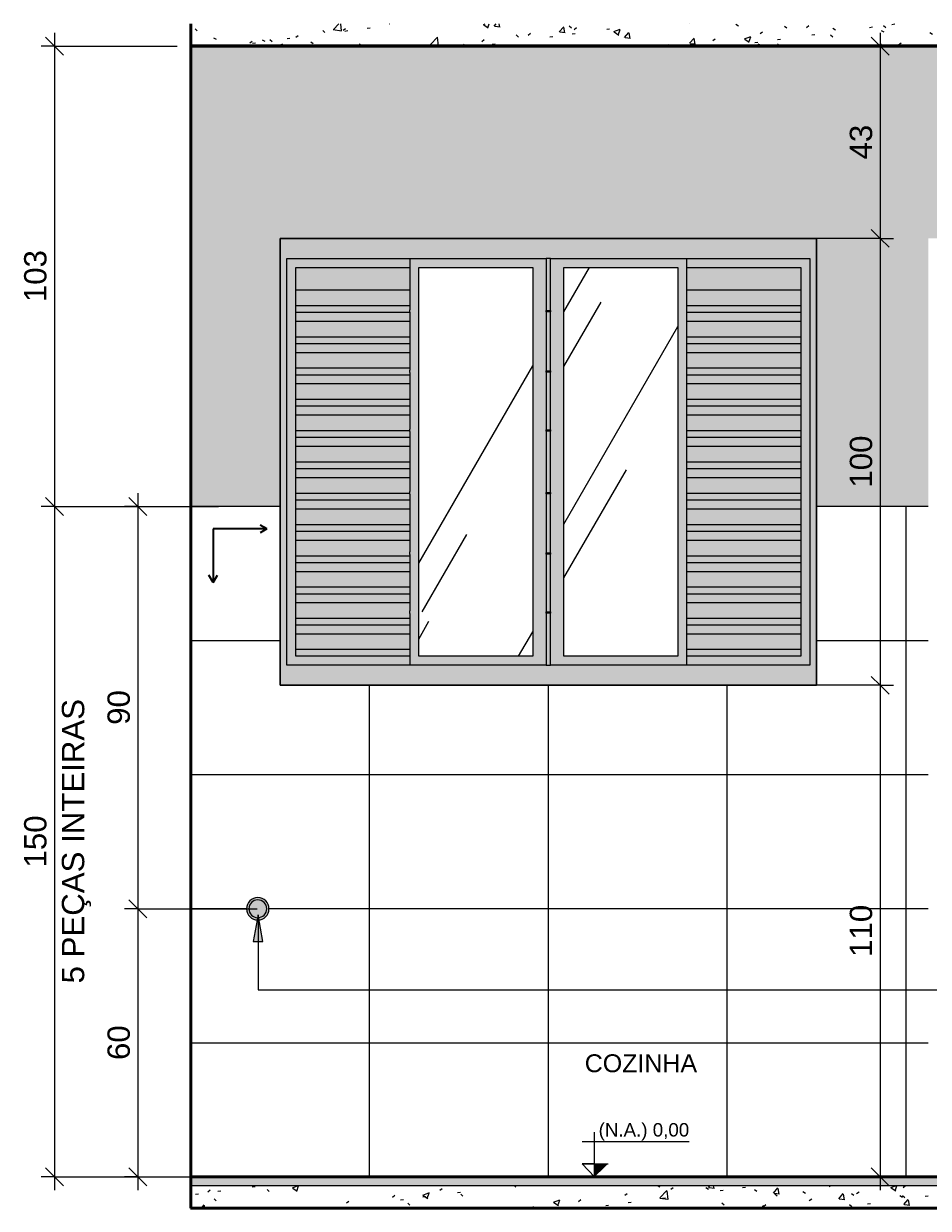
# Model space of a CAD drawing. Header units: metres. Extents: x -8.8 to 11.5, y -18.2 to 2.6.
# Tile 19 of 20: x 7.9 to 9.9, y -0.1 to 2.6. Entities that reach past the tile are written whole.
import ezdxf

# ---------------------------------------------------------------- set-up
doc = ezdxf.new("R2010")
doc.units = ezdxf.units.M
for name, color, linetype, lineweight in [('A-ANNO-DIMS', 7, 'Continuous', 9), ('A-ANNO-DIMS-20', 7, 'Continuous', 9), ('A-CLNG', 7, 'Continuous', 5), ('A-DETL-GENF', 7, 'Continuous', 5), ('A-FLOR', 7, 'Continuous', 5), ('A-FLOR-MCUT', 7, 'Continuous', 5), ('A-FLOR-PATT', 7, 'Continuous', 5), ('A-GLAZ', 7, 'Continuous', 5), ('A-WALL-PATT', 7, 'Continuous', 5), ('G-ANNO-DIMS', 7, 'Continuous', 9), ('G-ANNO-TEXT', 7, 'Continuous', 9), ('I-WALL', 7, 'Continuous', 5)]:
    doc.layers.add(name, color=color, linetype=linetype, lineweight=lineweight)
doc.layers.add('A-ANNO-NOTE', color=1, linetype='Continuous', lineweight=9, true_color=0xff0000)
doc.layers.add('A-DETL', color=7, linetype='Continuous', lineweight=5, true_color=0x00a600)
doc.styles.add('Arial_3', font='arial.ttf', dxfattribs={"height": 0.03})
doc.styles.add('Arial_4', font='arial.ttf', dxfattribs={"height": 0.05})
doc.styles.add('Arial_5', font='arial.ttf', dxfattribs={"height": 0.04})
doc.dimstyles.new('Com_linha__ref__contínua__-_Cor_Vermelha_Arial_2_5mm', dxfattribs={"dimscale": 0.3048, "dimtxt": 0.051013, "dimasz": 0.131234, "dimexe": 0.098425, "dimexo": 0.098425, "dimgap": 0.009843, "dimtad": 1, "dimdec": 1, "dimlfac": 100, "dimrnd": 0.1, "dimdsep": 46, "dimtxsty": 'Arial_4', "dimblk1": 'OBLIQUE', "dimblk2": 'OBLIQUE', "dimsah": 1, "dimcen": 0.09, "dimdle": 0.098425, "dimazin": 0, "dimtfac": 1, "dimtdec": 4, "dimtix": 1, "dimtmove": 0, "dimatfit": 3, "dimfxl": 1, "dimtvp": 1, "dimtolj": 1, "dimtzin": 0, "dimarcsym": 2})
pattern_1 = [(50, (26.3706, 0), (0.1457532, -0.01275165), [0.01524, -0.16764]), (355, (26.3706, 0), (-0.0281956, 0.152849), [0.01219, -0.13411]), (100.451, (26.38275, -0.00106), (0.1175571, 0.1400984), [0.01295, -0.14247]), (46.184, (26.3706, 0.04064), (0.2168615, -0.0336392), [0.02286, -0.25146]), (96.636, (26.38867, 0.03784), (0.1899178, 0.1979433), [0.01943, -0.21371]), (351.184, (26.3706, 0.04064), (0.1899206, 0.197941), [0.01829, -0.20117]), (21, (26.39092, 0.03048), (0.1212965, -0.0818154), [0.01524, -0.16764]), (326, (26.39092, 0.03048), (0.0494422, 0.1473543), [0.01219, -0.13411]), (71.451, (26.40103, 0.02366), (0.1707388, 0.06554), [0.01295, -0.14247]), (37.5, (26.370603, 0), (0.00247227, 0.06764328), [0.00671, -0.12578, 0.00671, -0.12944, -0.13462]), (37.5, (26.370603, 0), (0.00247227, 0.06764328), [-0.26863, 0.00671, -0.12791]), (7.5, (26.3706, 0), (0.05345655, 0.08014312), [0.00671, -0.07092, 0.00671, -0.12273, -0.05131]), (7.5, (26.3706, 0), (0.05345655, 0.08014312), [-0.20706, 0.00671, -0.0446]), (327.5, (26.325293, 0), (0.10847647, -0.00458194), [0.00671, -0.04409, 0.00671, -0.15179, -0.21031]), (327.5, (26.325293, 0), (0.10847647, -0.00458194), [-0.2093, 0.00671, -0.20361]), (317.5, (26.30497, 0), (0.11850734, 0.0203419), [0.00671, -0.05933, 0.00671, -0.09855, -0.14935]), (317.5, (26.30497, 0), (0.11850734, 0.0203419), [-0.1713, 0.00671, -0.14265])]
pattern_2 = [(60, (0, 0), (-0.316025, 1.45263), [0.2, -0.4]), (60, (0.4, 0.38), (-0.237654, 0.668372), [0.6, -1]), (60, (2, 3), (-0.447987, 1.344064), [1, -2.26]), (60, (-3.4, -4.66), (-1.50042, 2.3212), [2, -4]), (60, (-6, -10.92), (-0.6254, 4.9568), [2.2, -4.2]), (60, (24.76, 50.92), (-0.83813, 2.30832), [3, -6]), (60, (0.2, 4), (-0.69583, 1.39478), [1.4, -4]), (60, (-60.6, -131.2), (-0.024064, 1.83832), [1.2, -1.5]), (60, (0.3, 0.46), (-1.79827, 2.2853), [1.6, -2.4]), (60, (-24.68, 46.9), (0.074782, -1.590474), [1, -2.3]), (60, (2, 2.26), (-0.316025, 1.45263), [0.2, -0.4]), (60, (-0.4, 0.38), (-0.237654, 0.668372), [0.6, -1]), (60, (2, -3), (-0.447987, 1.344064), [1, -2.26]), (60, (3.4, -4.66), (-1.50042, 2.3212), [2, -4]), (60, (-6, 10.92), (-0.6254, 4.9568), [2.2, -4.2]), (60, (-24.76, -50.92), (-0.83813, 2.30832), [3, -6]), (60, (0.2, -4), (-0.69583, 1.39478), [1.4, -4]), (60, (-60.6, 131.2), (-0.024064, 1.83832), [1.2, -1.5]), (60, (-0.3, -0.46), (-1.79827, 2.2853), [1.6, -2.4]), (60, (-24.68, -46.9), (0.074782, -1.590474), [1, -2.3])]

# ---------------------------------------------------------------- blocks, each defined once
blk = doc.blocks.new('JANELA DE CORRE_2767306-2d0')
at = {"layer": 'A-GLAZ', "true_color": 0xfffffe}
h = blk.add_hatch(color=7, dxfattribs=at)
h.paths.add_polyline_path([(-16.985, 1.1), (-16.675, 1.1), (-16.675, 2.1), (-17.875, 2.1), (-17.875, 1.1), (-17.1002, 1.1)])
h.paths.add_polyline_path([(-16.69, 1.145), (-17.86, 1.145), (-17.86, 2.055), (-16.69, 2.055), (-16.69, 1.1702)])
for points in [[(-17.7504, 1.145), (-17.585, 1.145), (-17.585, 1.165), (-17.84, 1.165), (-17.84, 2.035), (-17.585, 2.035), (-17.585, 2.055), (-17.86, 2.055), (-17.86, 1.145), (-17.815, 1.145)], [(-16.965, 1.145), (-16.69, 1.145), (-16.69, 2.055), (-16.965, 2.055), (-16.965, 2.035), (-16.71, 2.035), (-16.71, 1.165), (-16.965, 1.165)], [(-17.84, 1.985), (-17.585, 1.985), (-17.585, 2.035), (-17.84, 2.035), (-17.84, 2.0247)], [(-16.7134, 1.985), (-16.71, 1.985), (-16.71, 2.035), (-16.965, 2.035), (-16.965, 1.985), (-16.76, 1.985)], [(-17.585, 1.95), (-17.585, 1.985), (-17.84, 1.985), (-17.84, 1.95), (-17.67, 1.95)], [(-16.965, 1.95), (-16.71, 1.95), (-16.71, 1.985), (-16.965, 1.985)], [(-17.84, 1.935), (-17.718, 1.935), (-17.718, 1.9404), (-17.585, 1.9404), (-17.585, 1.95), (-17.84, 1.95)], [(-17.789, 1.915), (-17.585, 1.915), (-17.585, 1.935), (-17.84, 1.935), (-17.84, 1.915)], [(-17.27, 1.9355), (-17.27, 1.9385), (-17.28, 1.9385), (-17.28, 1.9355)], [(-16.71, 1.935), (-16.71, 1.95), (-16.965, 1.95), (-16.965, 1.935), (-16.73, 1.935)], [(-16.71, 1.915), (-16.71, 1.935), (-16.965, 1.935), (-16.965, 1.915), (-16.7367, 1.915)], [(-17.7504, 1.88), (-17.585, 1.88), (-17.585, 1.915), (-17.84, 1.915), (-17.84, 1.88), (-17.7727, 1.88)], [(-16.7751, 1.88), (-16.71, 1.88), (-16.71, 1.915), (-16.965, 1.915), (-16.965, 1.88)], [(-17.585, 1.865), (-17.585, 1.88), (-17.84, 1.88), (-17.84, 1.865), (-17.7504, 1.865)], [(-17.585, 1.845), (-17.585, 1.865), (-17.84, 1.865), (-17.84, 1.845), (-17.7504, 1.845)], [(-16.71, 1.865), (-16.71, 1.88), (-16.965, 1.88), (-16.965, 1.865), (-16.7534, 1.865)], [(-16.71, 1.845), (-16.71, 1.865), (-16.965, 1.865), (-16.965, 1.845), (-16.76, 1.845)], [(-17.585, 1.81), (-17.585, 1.845), (-17.84, 1.845), (-17.84, 1.81), (-17.7504, 1.81)], [(-16.7751, 1.81), (-16.71, 1.81), (-16.71, 1.845), (-16.965, 1.845), (-16.965, 1.81)], [(-17.84, 1.795), (-17.585, 1.795), (-17.585, 1.8), (-17.718, 1.8), (-17.718, 1.8054), (-17.585, 1.8054), (-17.585, 1.81), (-17.84, 1.81)], [(-17.27, 1.8005), (-17.27, 1.8035), (-17.28, 1.8035), (-17.28, 1.8005)], [(-16.7751, 1.795), (-16.71, 1.795), (-16.71, 1.81), (-16.965, 1.81), (-16.965, 1.795)], [(-17.585, 1.775), (-17.585, 1.795), (-17.84, 1.795), (-17.84, 1.775), (-17.7504, 1.775)], [(-16.71, 1.775), (-16.71, 1.795), (-16.965, 1.795), (-16.965, 1.775), (-16.7751, 1.775)], [(-17.7504, 1.74), (-17.585, 1.74), (-17.585, 1.775), (-17.84, 1.775), (-17.84, 1.74)], [(-16.7751, 1.74), (-16.71, 1.74), (-16.71, 1.775), (-16.965, 1.775), (-16.965, 1.74)], [(-17.585, 1.725), (-17.585, 1.74), (-17.84, 1.74), (-17.84, 1.725), (-17.7504, 1.725)], [(-17.585, 1.705), (-17.585, 1.725), (-17.84, 1.725), (-17.84, 1.705), (-17.7504, 1.705)], [(-16.965, 1.725), (-16.71, 1.725), (-16.71, 1.74), (-16.965, 1.74)], [(-16.7751, 1.705), (-16.71, 1.705), (-16.71, 1.725), (-16.965, 1.725), (-16.965, 1.705)], [(-17.7504, 1.67), (-17.718, 1.67), (-17.718, 1.6734), (-17.585, 1.6734), (-17.585, 1.705), (-17.84, 1.705), (-17.84, 1.67)], [(-16.7751, 1.67), (-16.71, 1.67), (-16.71, 1.705), (-16.965, 1.705), (-16.965, 1.67)], [(-17.585, 1.655), (-17.585, 1.668), (-17.718, 1.668), (-17.718, 1.67), (-17.84, 1.67), (-17.84, 1.655), (-17.715, 1.655)], [(-17.27, 1.6685), (-17.27, 1.6715), (-17.28, 1.6715), (-17.28, 1.6685)], [(-16.71, 1.655), (-16.71, 1.67), (-16.965, 1.67), (-16.965, 1.655), (-16.7751, 1.655)], [(-17.7504, 1.635), (-17.585, 1.635), (-17.585, 1.655), (-17.84, 1.655), (-17.84, 1.635)], [(-16.71, 1.635), (-16.71, 1.655), (-16.965, 1.655), (-16.965, 1.635), (-16.7751, 1.635)], [(-17.7504, 1.6), (-17.585, 1.6), (-17.585, 1.635), (-17.84, 1.635), (-17.84, 1.6)], [(-16.7751, 1.6), (-16.71, 1.6), (-16.71, 1.635), (-16.965, 1.635), (-16.965, 1.6)], [(-17.585, 1.585), (-17.585, 1.6), (-17.84, 1.6), (-17.84, 1.585), (-17.7504, 1.585)], [(-16.71, 1.585), (-16.71, 1.6), (-16.965, 1.6), (-16.965, 1.585), (-16.7751, 1.585)], [(-17.7504, 1.565), (-17.585, 1.565), (-17.585, 1.585), (-17.84, 1.585), (-17.84, 1.565)], [(-17.7504, 1.53), (-17.718, 1.53), (-17.718, 1.5334), (-17.585, 1.5334), (-17.585, 1.565), (-17.84, 1.565), (-17.84, 1.53)], [(-16.7751, 1.565), (-16.71, 1.565), (-16.71, 1.585), (-16.965, 1.585), (-16.965, 1.565)], [(-16.965, 1.53), (-16.71, 1.53), (-16.71, 1.565), (-16.965, 1.565)], [(-17.7504, 1.515), (-17.585, 1.515), (-17.585, 1.528), (-17.718, 1.528), (-17.718, 1.53), (-17.84, 1.53), (-17.84, 1.515)], [(-17.585, 1.495), (-17.585, 1.515), (-17.84, 1.515), (-17.84, 1.495), (-17.7504, 1.495)], [(-17.27, 1.5285), (-17.27, 1.5315), (-17.28, 1.5315), (-17.28, 1.5285)], [(-16.7751, 1.515), (-16.71, 1.515), (-16.71, 1.53), (-16.965, 1.53), (-16.965, 1.515)], [(-16.7751, 1.495), (-16.71, 1.495), (-16.71, 1.515), (-16.965, 1.515), (-16.965, 1.495)], [(-17.84, 1.46), (-17.585, 1.46), (-17.585, 1.495), (-17.84, 1.495), (-17.84, 1.48)], [(-16.7751, 1.46), (-16.71, 1.46), (-16.71, 1.495), (-16.965, 1.495), (-16.965, 1.46)], [(-17.585, 1.445), (-17.585, 1.46), (-17.84, 1.46), (-17.84, 1.445), (-17.7504, 1.445)], [(-16.71, 1.445), (-16.71, 1.46), (-16.965, 1.46), (-16.965, 1.445), (-16.7751, 1.445)], [(-17.585, 1.425), (-17.585, 1.445), (-17.84, 1.445), (-17.84, 1.425), (-17.7504, 1.425)], [(-16.71, 1.425), (-16.71, 1.445), (-16.965, 1.445), (-16.965, 1.425), (-16.7751, 1.425)], [(-17.84, 1.39), (-17.585, 1.39), (-17.585, 1.393), (-17.718, 1.393), (-17.718, 1.3984), (-17.585, 1.3984), (-17.585, 1.425), (-17.84, 1.425)], [(-16.7751, 1.39), (-16.71, 1.39), (-16.71, 1.425), (-16.965, 1.425), (-16.965, 1.39)], [(-17.585, 1.375), (-17.585, 1.39), (-17.84, 1.39), (-17.84, 1.375), (-17.7504, 1.375)], [(-17.27, 1.3935), (-17.27, 1.3964), (-17.28, 1.3964), (-17.28, 1.3935)], [(-16.71, 1.375), (-16.71, 1.39), (-16.965, 1.39), (-16.965, 1.375), (-16.7751, 1.375)], [(-17.585, 1.355), (-17.585, 1.375), (-17.84, 1.375), (-17.84, 1.355), (-17.7504, 1.355)], [(-17.7504, 1.32), (-17.585, 1.32), (-17.585, 1.355), (-17.84, 1.355), (-17.84, 1.32)], [(-16.71, 1.355), (-16.71, 1.375), (-16.965, 1.375), (-16.965, 1.355), (-16.7751, 1.355)], [(-16.81, 1.32), (-16.71, 1.32), (-16.71, 1.355), (-16.965, 1.355), (-16.965, 1.32)], [(-17.585, 1.305), (-17.585, 1.32), (-17.84, 1.32), (-17.84, 1.305), (-17.7504, 1.305)], [(-17.585, 1.285), (-17.585, 1.305), (-17.84, 1.305), (-17.84, 1.285), (-17.7504, 1.285)], [(-16.965, 1.305), (-16.71, 1.305), (-16.71, 1.32), (-16.965, 1.32)], [(-16.845, 1.285), (-16.71, 1.285), (-16.71, 1.305), (-16.965, 1.305), (-16.965, 1.285)], [(-17.825, 1.25), (-17.585, 1.25), (-17.585, 1.261), (-17.718, 1.261), (-17.718, 1.2664), (-17.585, 1.2664), (-17.585, 1.285), (-17.84, 1.285), (-17.84, 1.25)], [(-16.88, 1.25), (-16.71, 1.25), (-16.71, 1.285), (-16.965, 1.285), (-16.965, 1.25)], [(-17.585, 1.235), (-17.585, 1.25), (-17.84, 1.25), (-17.84, 1.235), (-17.7504, 1.235)], [(-17.27, 1.2615), (-17.27, 1.2645), (-17.28, 1.2645), (-17.28, 1.2615)], [(-16.71, 1.235), (-16.71, 1.25), (-16.965, 1.25), (-16.965, 1.235), (-16.72, 1.235)], [(-17.585, 1.215), (-17.585, 1.235), (-17.84, 1.235), (-17.84, 1.215), (-17.7504, 1.215)], [(-16.71, 1.215), (-16.71, 1.235), (-16.965, 1.235), (-16.965, 1.215), (-16.7134, 1.215)], [(-17.7504, 1.18), (-17.585, 1.18), (-17.585, 1.215), (-17.84, 1.215), (-17.84, 1.18), (-17.7684, 1.18)], [(-16.965, 1.18), (-16.71, 1.18), (-16.71, 1.215), (-16.965, 1.215)], [(-17.585, 1.165), (-17.585, 1.18), (-17.84, 1.18), (-17.84, 1.165), (-17.7504, 1.165)], [(-16.7751, 1.165), (-16.71, 1.165), (-16.71, 1.18), (-16.965, 1.18), (-16.965, 1.165)]]:
    blk.add_hatch(color=7, dxfattribs=at).paths.add_polyline_path(points)
h = blk.add_hatch(color=7, dxfattribs=at)
h.paths.add_polyline_path([(-17.4253, 1.145), (-17.28, 1.145), (-17.28, 2.055), (-17.585, 2.055), (-17.585, 1.145), (-17.565, 1.145)])
h.paths.add_polyline_path([(-17.31, 1.165), (-17.565, 1.165), (-17.565, 2.035), (-17.31, 2.035), (-17.31, 1.2551)])
h = blk.add_hatch(color=7, dxfattribs=at)
h.paths.add_polyline_path([(-17.27, 1.145), (-16.965, 1.145), (-16.965, 2.055), (-17.27, 2.055), (-17.27, 1.2551)])
h.paths.add_polyline_path([(-17.24, 1.165), (-17.24, 2.035), (-16.985, 2.035), (-16.985, 1.165), (-17.1002, 1.165)])
at = {"layer": 'A-GLAZ', "true_color": 0xbee8fe}
h = blk.add_hatch(dxfattribs=at)
h.set_pattern_fill('FP_13', color=254, style=0, pattern_type=2)
h.set_pattern_definition(pattern_2)
h.paths.add_polyline_path([(-17.31, 1.165), (-17.31, 2.035), (-17.565, 2.035), (-17.565, 1.165), (-17.4253, 1.165)])
h = blk.add_hatch(dxfattribs=at)
h.set_pattern_fill('FP_12', color=254, style=0, pattern_type=2)
h.set_pattern_definition(pattern_2)
h.paths.add_polyline_path([(-16.985, 1.165), (-16.985, 2.035), (-17.24, 2.035), (-17.24, 1.165), (-17.1002, 1.165)])
at = {"layer": 'A-GLAZ'}
for p, q in [((-16.675, 2.1), (-17.875, 2.1)), ((-17.875, 2.1), (-17.875, 1.1)), ((-16.675, 1.1), (-16.675, 2.1)), ((-17.86, 1.145), (-17.86, 2.055)), ((-17.86, 2.055), (-17.28, 2.055)), ((-17.585, 2.055), (-17.585, 1.9404)), ((-17.27, 2.055), (-16.69, 2.055)), ((-16.965, 1.145), (-16.965, 2.055)), ((-16.69, 2.055), (-16.69, 1.145)), ((-17.84, 2.035), (-17.585, 2.035)), ((-17.84, 1.165), (-17.84, 2.035)), ((-17.565, 1.165), (-17.565, 2.035)), ((-17.565, 2.035), (-17.31, 2.035)), ((-17.31, 2.035), (-17.31, 1.165)), ((-17.24, 2.035), (-16.985, 2.035)), ((-17.24, 1.165), (-17.24, 2.035)), ((-16.985, 2.035), (-16.985, 1.165)), ((-16.965, 2.035), (-16.71, 2.035)), ((-16.71, 2.035), (-16.71, 1.165)), ((-17.84, 1.985), (-17.585, 1.985)), ((-16.965, 1.985), (-16.71, 1.985)), ((-17.84, 1.95), (-17.585, 1.95)), ((-17.84, 1.935), (-17.718, 1.935)), ((-17.585, 1.935), (-17.585, 1.8054)), ((-17.28, 1.9355), (-17.28, 1.9385)), ((-17.27, 1.9385), (-17.27, 1.9355)), ((-16.965, 1.95), (-16.71, 1.95)), ((-16.965, 1.935), (-16.71, 1.935)), ((-17.84, 1.915), (-17.585, 1.915)), ((-16.965, 1.915), (-16.71, 1.915)), ((-17.84, 1.88), (-17.585, 1.88)), ((-17.84, 1.865), (-17.585, 1.865)), ((-16.965, 1.88), (-16.71, 1.88)), ((-16.965, 1.865), (-16.71, 1.865)), ((-17.84, 1.845), (-17.585, 1.845)), ((-16.965, 1.845), (-16.71, 1.845)), ((-17.84, 1.81), (-17.585, 1.81)), ((-17.28, 1.8005), (-17.28, 1.8035)), ((-17.27, 1.8035), (-17.27, 1.8005)), ((-16.965, 1.81), (-16.71, 1.81)), ((-17.84, 1.795), (-17.585, 1.795)), ((-17.585, 1.8), (-17.585, 1.6734)), ((-16.965, 1.795), (-16.71, 1.795)), ((-17.84, 1.775), (-17.585, 1.775)), ((-16.965, 1.775), (-16.71, 1.775)), ((-17.84, 1.74), (-17.585, 1.74)), ((-17.84, 1.725), (-17.585, 1.725)), ((-16.965, 1.74), (-16.71, 1.74)), ((-16.965, 1.725), (-16.71, 1.725)), ((-17.84, 1.705), (-17.585, 1.705)), ((-16.965, 1.705), (-16.71, 1.705)), ((-17.84, 1.67), (-17.718, 1.67)), ((-17.28, 1.6685), (-17.28, 1.6715)), ((-17.27, 1.6715), (-17.27, 1.6685)), ((-16.965, 1.67), (-16.71, 1.67)), ((-17.84, 1.655), (-17.585, 1.655)), ((-17.585, 1.668), (-17.585, 1.5334)), ((-16.965, 1.655), (-16.71, 1.655)), ((-17.84, 1.635), (-17.585, 1.635)), ((-16.965, 1.635), (-16.71, 1.635)), ((-17.84, 1.6), (-17.585, 1.6)), ((-16.965, 1.6), (-16.71, 1.6)), ((-17.84, 1.585), (-17.585, 1.585)), ((-17.84, 1.565), (-17.585, 1.565)), ((-16.965, 1.585), (-16.71, 1.585)), ((-16.965, 1.565), (-16.71, 1.565)), ((-17.84, 1.53), (-17.718, 1.53)), ((-17.84, 1.515), (-17.585, 1.515)), ((-17.585, 1.528), (-17.585, 1.3984)), ((-17.28, 1.5285), (-17.28, 1.5315)), ((-17.27, 1.5315), (-17.27, 1.5285)), ((-16.965, 1.53), (-16.71, 1.53)), ((-16.965, 1.515), (-16.71, 1.515)), ((-17.84, 1.495), (-17.585, 1.495)), ((-16.965, 1.495), (-16.71, 1.495)), ((-17.84, 1.46), (-17.585, 1.46)), ((-16.965, 1.46), (-16.71, 1.46)), ((-17.84, 1.445), (-17.585, 1.445)), ((-16.965, 1.445), (-16.71, 1.445)), ((-17.84, 1.425), (-17.585, 1.425)), ((-16.965, 1.425), (-16.71, 1.425)), ((-17.84, 1.39), (-17.585, 1.39)), ((-17.585, 1.393), (-17.585, 1.2664)), ((-17.28, 1.3935), (-17.28, 1.3964)), ((-17.27, 1.3964), (-17.27, 1.3935)), ((-16.965, 1.39), (-16.71, 1.39)), ((-17.84, 1.375), (-17.585, 1.375)), ((-17.84, 1.355), (-17.585, 1.355)), ((-16.965, 1.375), (-16.71, 1.375)), ((-16.965, 1.355), (-16.71, 1.355)), ((-17.84, 1.32), (-17.585, 1.32)), ((-17.84, 1.305), (-17.585, 1.305)), ((-16.965, 1.32), (-16.71, 1.32)), ((-16.965, 1.305), (-16.71, 1.305)), ((-17.84, 1.285), (-17.585, 1.285)), ((-16.965, 1.285), (-16.71, 1.285)), ((-17.84, 1.25), (-17.585, 1.25)), ((-17.585, 1.261), (-17.585, 1.145)), ((-17.28, 1.2615), (-17.28, 1.2645)), ((-17.27, 1.2645), (-17.27, 1.2615)), ((-16.965, 1.25), (-16.71, 1.25)), ((-17.84, 1.235), (-17.585, 1.235)), ((-16.965, 1.235), (-16.71, 1.235)), ((-17.84, 1.215), (-17.585, 1.215)), ((-16.965, 1.215), (-16.71, 1.215)), ((-17.585, 1.18), (-17.84, 1.18)), ((-16.71, 1.18), (-16.965, 1.18)), ((-17.28, 1.145), (-17.86, 1.145)), ((-17.585, 1.165), (-17.84, 1.165)), ((-17.31, 1.165), (-17.565, 1.165)), ((-16.69, 1.145), (-17.27, 1.145)), ((-16.985, 1.165), (-17.24, 1.165)), ((-16.71, 1.165), (-16.965, 1.165)), ((-17.875, 1.1), (-16.675, 1.1))]:
    blk.add_line(p, q, dxfattribs=at)
blk = doc.blocks.new('DIMBLOCK4-2d')
at = {"layer": 'A-ANNO-DIMS-20', "color": 242, "true_color": 0xbd2b2e}
for p, q in [((8.1773, 1.5), (8.1573, 1.52)), ((8.1773, 1.53), (8.1773, 0.6)), ((8.1773, 1.5), (8.1473, 1.5)), ((8.1773, 1.5), (8.1973, 1.48)), ((8.1773, 1.5), (8.2656, 1.5)), ((8.1773, 0.6), (8.1573, 0.62)), ((8.1773, 0.6), (8.1473, 0.6)), ((8.1773, 0.6), (8.1973, 0.58)), ((8.1773, 0.6), (8.4443, 0.6))]:
    blk.add_line(p, q, dxfattribs=at)
at = {"layer": 'A-ANNO-DIMS-20', "color": 0, "insert": (8.1094, 1.0115), "char_height": 0.05, "width": 0.092294, "attachment_point": 1, "rotation": 90, "line_spacing_factor": 0.941778, "style": 'Arial_4'}
blk.add_mtext('90', dxfattribs=at)
blk = doc.blocks.new('_Oblique')
at = {"color": 0, "linetype": 'ByBlock', "lineweight": -2}
blk.add_line((-0.5, -0.5), (0.5, 0.5), dxfattribs=at)
blk = doc.blocks.new('DIMBLOCK5-2d')
at = {"layer": 'A-ANNO-DIMS-20', "color": 242, "true_color": 0xbd2b2e}
for p, q in [((8.1773, 0.6), (8.1573, 0.62)), ((8.1773, 0.6), (8.1473, 0.6)), ((8.1773, 0.6), (8.1773, -0.03)), ((8.1773, 0.6), (8.1973, 0.58)), ((8.1773, 0.6), (8.4443, 0.6)), ((8.1773, 0), (8.1473, 0)), ((8.1773, 0), (8.1573, 0.02)), ((8.1773, 0), (8.1973, -0.02)), ((8.1773, 0), (8.2656, 0))]:
    blk.add_line(p, q, dxfattribs=at)
at = {"layer": 'A-ANNO-DIMS-20', "color": 0, "insert": (8.1094, 0.2615), "char_height": 0.05, "width": 0.092294, "attachment_point": 1, "rotation": 90, "line_spacing_factor": 0.941778, "style": 'Arial_4'}
blk.add_mtext('60', dxfattribs=at)
blk = doc.blocks.new('DIMBLOCK6-2d')
at = {"layer": 'A-ANNO-DIMS-20', "color": 242, "true_color": 0xbd2b2e}
for p, q in [((7.9908, 1.5), (7.9708, 1.52)), ((7.9908, 1.53), (7.9908, -0.03)), ((7.9908, 1.5), (7.9608, 1.5)), ((7.9908, 1.5), (8.0108, 1.48)), ((7.9908, 1.5), (8.2656, 1.5)), ((7.9908, 0), (7.9608, 0)), ((7.9908, 0), (7.9708, 0.02)), ((7.9908, 0), (8.0108, -0.02)), ((7.9908, 0), (8.3193, 0))]:
    blk.add_line(p, q, dxfattribs=at)
at = {"layer": 'A-ANNO-DIMS-20', "color": 0, "char_height": 0.05, "attachment_point": 1, "rotation": 90, "line_spacing_factor": 0.941778, "style": 'Arial_4'}
for s, insert, width in [('5 PEÇAS INTEIRAS', (8.0074, 0.4329), 0.760957), ('150', (7.9229, 0.6923), 0.138441)]:
    blk.add_mtext(s, dxfattribs=dict(at, insert=insert, width=width))
blk = doc.blocks.new('DIMBLOCK7-2d')
at = {"layer": 'A-ANNO-DIMS-20', "color": 242, "true_color": 0xbd2b2e}
for p, q in [((7.9908, 2.53), (7.9708, 2.55)), ((7.9908, 2.56), (7.9908, 1.47)), ((7.9908, 2.53), (7.9608, 2.53)), ((7.9908, 2.53), (8.0108, 2.51)), ((7.9908, 2.53), (8.2656, 2.53)), ((7.9908, 1.5), (7.9708, 1.52)), ((7.9908, 1.5), (7.9608, 1.5)), ((7.9908, 1.5), (8.0108, 1.48)), ((7.9908, 1.5), (8.3576, 1.5))]:
    blk.add_line(p, q, dxfattribs=at)
at = {"layer": 'A-ANNO-DIMS-20', "color": 0, "insert": (7.9229, 1.9573), "char_height": 0.05, "width": 0.138441, "attachment_point": 1, "rotation": 90, "line_spacing_factor": 0.941778, "style": 'Arial_4'}
blk.add_mtext('103', dxfattribs=at)
blk = doc.blocks.new('DIMBLOCK8-2d')
at = {"layer": 'A-ANNO-DIMS-20', "color": 242, "true_color": 0xbd2b2e}
for p, q in [((9.8378, 2.53), (9.8178, 2.55)), ((9.8378, 2.56), (9.8378, 2.1)), ((9.8378, 2.53), (9.8361, 2.53)), ((9.8378, 2.53), (9.8578, 2.51)), ((9.8378, 2.53), (9.8678, 2.53)), ((9.8378, 2.1), (9.57, 2.1)), ((9.8378, 2.1), (9.8178, 2.12)), ((9.8378, 2.1), (9.8578, 2.08)), ((9.8378, 2.1), (9.8678, 2.1))]:
    blk.add_line(p, q, dxfattribs=at)
at = {"layer": 'A-ANNO-DIMS-20', "color": 0, "insert": (9.7699, 2.2765), "char_height": 0.05, "width": 0.092294, "attachment_point": 1, "rotation": 90, "line_spacing_factor": 0.941778, "style": 'Arial_4'}
blk.add_mtext('43', dxfattribs=at)
blk = doc.blocks.new('DIMBLOCK9-2d')
at = {"layer": 'A-ANNO-DIMS-20', "color": 242, "true_color": 0xbd2b2e}
for p, q in [((9.8378, 2.1), (9.57, 2.1)), ((9.8378, 2.1), (9.8178, 2.12)), ((9.8378, 2.1), (9.8378, 1.1)), ((9.8378, 2.1), (9.8578, 2.08)), ((9.8378, 2.1), (9.8678, 2.1)), ((9.8378, 1.1), (9.8178, 1.12)), ((9.8378, 1.1), (9.5426, 1.1)), ((9.8378, 1.1), (9.8578, 1.08)), ((9.8378, 1.1), (9.8678, 1.1))]:
    blk.add_line(p, q, dxfattribs=at)
at = {"layer": 'A-ANNO-DIMS-20', "color": 0, "insert": (9.7699, 1.5423), "char_height": 0.05, "width": 0.138441, "attachment_point": 1, "rotation": 90, "line_spacing_factor": 0.941778, "style": 'Arial_4'}
blk.add_mtext('100', dxfattribs=at)
blk = doc.blocks.new('DIMBLOCK10-2d')
at = {"layer": 'A-ANNO-DIMS-20', "color": 242, "true_color": 0xbd2b2e}
for p, q in [((9.8378, 1.1), (9.8178, 1.12)), ((9.8378, 1.1), (9.5426, 1.1)), ((9.8378, 1.1), (9.8378, -0.03)), ((9.8378, 1.1), (9.8578, 1.08)), ((9.8378, 1.1), (9.8678, 1.1)), ((9.8378, 0), (9.8178, 0.02)), ((9.8378, 0), (9.8361, 0)), ((9.8378, 0), (9.8578, -0.02)), ((9.8378, 0), (9.8678, 0))]:
    blk.add_line(p, q, dxfattribs=at)
at = {"layer": 'A-ANNO-DIMS-20', "color": 0, "insert": (9.7699, 0.4923), "char_height": 0.05, "width": 0.138441, "attachment_point": 1, "rotation": 90, "line_spacing_factor": 0.941778, "style": 'Arial_4'}
blk.add_mtext('110', dxfattribs=at)
blk = doc.blocks.new('Símbolo - Início Piso - Iniciar Piso-2718083-2d')
at = {"layer": 'A-ANNO-NOTE', "lineweight": 35}
for p, q in [((-17.905, 1.45), (-17.9198, 1.4585)), ((-18.025, 1.45), (-18.025, 1.33)), ((-17.905, 1.45), (-18.025, 1.45)), ((-17.905, 1.45), (-17.9198, 1.4415)), ((-18.025, 1.33), (-18.0347, 1.3468)), ((-18.025, 1.33), (-18.0154, 1.3468))]:
    blk.add_line(p, q, dxfattribs=at)
blk = doc.blocks.new('Elevações de ponto - Cota de elevação - corte _N_O e N_A_-1979376-2d')
at = {"layer": 'G-ANNO-DIMS'}
blk.add_hatch(color=256, dxfattribs=at).paths.add_polyline_path([(-17.141, 0.0294), (-17.1716, 0), (-17.1716, 0.0294)])
for p, q in [((-17.1716, 0), (-17.1716, 0.1)), ((-17.1991, 0.0794), (-16.96, 0.0794)), ((-17.1716, 0), (-17.1991, 0.0294)), ((-17.1991, 0.0294), (-17.141, 0.0294)), ((-17.1716, 0.0294), (-17.1991, 0.0294)), ((-17.1991, 0.0294), (-17.1716, 0)), ((-17.1716, 0), (-17.1716, 0.0294))]:
    blk.add_line(p, q, dxfattribs=at)

msp = doc.modelspace()

# ---------------------------------------------------------------- hatches: boundary and pattern name
at = {"layer": 'A-DETL-GENF', "true_color": 0xffffff}
h = msp.add_hatch(color=7, dxfattribs=at)
h.paths.add_polyline_path([(9.1006, 1.145), (9.1006, 1.2615), (9.0906, 1.2615), (9.0906, 1.145)])
h.paths.add_polyline_path([(8.7856, 1.261), (8.7856, 1.2664), (8.6526, 1.2664), (8.6526, 1.261), (8.6556, 1.261)])
h.paths.add_polyline_path([(9.1006, 1.2645), (9.1006, 1.3935), (9.0906, 1.3935), (9.0906, 1.2645)])
h.paths.add_polyline_path([(8.6556, 1.393), (8.7856, 1.393), (8.7856, 1.3984), (8.6526, 1.3984), (8.6526, 1.393)])
h.paths.add_polyline_path([(9.0906, 1.3964), (9.1006, 1.3965), (9.1006, 1.5285), (9.0906, 1.5285), (9.0906, 1.3965)])
h.paths.add_polyline_path([(8.6526, 1.528), (8.7856, 1.528), (8.7856, 1.5334), (8.6526, 1.5334), (8.6526, 1.53)])
h.paths.add_polyline_path([(9.0906, 1.5315), (9.1006, 1.5315), (9.1006, 1.6685), (9.0906, 1.6685), (9.0906, 1.5315)])
h.paths.add_polyline_path([(8.7856, 1.668), (8.7856, 1.6734), (8.6526, 1.6734), (8.6526, 1.668), (8.6556, 1.668)])
h.paths.add_polyline_path([(9.0906, 1.6715), (9.1006, 1.6715), (9.1006, 1.8005), (9.0906, 1.8005), (9.0906, 1.7521)])
h.paths.add_polyline_path([(8.7856, 1.8), (8.7856, 1.8054), (8.6526, 1.8054), (8.6526, 1.8), (8.6556, 1.8)])
h.paths.add_polyline_path([(9.1006, 1.8035), (9.1006, 1.9355), (9.0906, 1.9355), (9.0906, 1.8035)])
h.paths.add_polyline_path([(8.7856, 1.935), (8.7856, 1.9404), (8.6526, 1.9404), (8.6526, 1.935), (8.6856, 1.935)])
h.paths.add_polyline_path([(9.1006, 1.9385), (9.1006, 2.055), (9.0906, 2.055), (9.0906, 1.9385)])
at = {"layer": 'A-DETL-GENF', "true_color": 0x808080}
h = msp.add_hatch(color=8, dxfattribs=at)
h.paths.add_polyline_path([(8.4456, 0.575), (8.452, 0.5759), (8.4581, 0.5783), (8.4635, 0.5827), (8.4672, 0.5875), (8.4697, 0.5935), (8.4706, 0.6), (8.4697, 0.6065), (8.4672, 0.6125), (8.4629, 0.618), (8.4577, 0.6218), (8.452, 0.6241), (8.4456, 0.625), (8.4391, 0.6241), (8.4331, 0.6217), (8.4276, 0.6173), (8.4239, 0.6125), (8.4214, 0.6065), (8.4206, 0.6), (8.4214, 0.5935), (8.4239, 0.5875), (8.4282, 0.582), (8.4331, 0.5783), (8.4391, 0.5759), (8.4404, 0.5757)])
h.paths.add_polyline_path([(8.4456, 0.58), (8.4404, 0.5807), (8.4356, 0.5827), (8.4314, 0.5859), (8.4282, 0.59), (8.4262, 0.5948), (8.4256, 0.6), (8.4262, 0.6052), (8.4282, 0.61), (8.4314, 0.6141), (8.4356, 0.6173), (8.4404, 0.6193), (8.4456, 0.62), (8.4507, 0.6193), (8.4556, 0.6173), (8.4597, 0.6141), (8.4629, 0.61), (8.4649, 0.6052), (8.4656, 0.6), (8.4649, 0.5948), (8.4629, 0.59), (8.4597, 0.5859), (8.4556, 0.5827), (8.4507, 0.5807)])
at = {"layer": 'A-DETL-GENF', "true_color": 0xc0c0c0}
msp.add_hatch(color=9, dxfattribs=at).paths.add_polyline_path([(8.4456, 0.58), (8.4507, 0.5807), (8.4556, 0.5827), (8.4597, 0.5859), (8.4629, 0.59), (8.4649, 0.5948), (8.4656, 0.6), (8.4649, 0.6052), (8.4629, 0.61), (8.4597, 0.6141), (8.4556, 0.6173), (8.4507, 0.6193), (8.4456, 0.62), (8.4404, 0.6193), (8.4356, 0.6173), (8.4314, 0.6141), (8.4282, 0.61), (8.4262, 0.6052), (8.4256, 0.6), (8.4262, 0.5948), (8.4282, 0.59), (8.4314, 0.5859), (8.4356, 0.5827), (8.4404, 0.5807)])
at = {"layer": 'A-FLOR', "true_color": 0xbbc5c4}
msp.add_hatch(color=9, dxfattribs=at).paths.add_polyline_path([(9.9349, -0.02), (10.8956, -0.02), (10.8956, 0), (8.2956, 0), (8.2956, -0.02), (9.5955, -0.02)])
at = {"layer": 'A-FLOR-PATT', "true_color": 0x787878}
h = msp.add_hatch(dxfattribs=at)
h.set_pattern_fill('FP_9', color=8, style=0, pattern_type=2)
h.set_pattern_definition(pattern_1)
h.paths.add_polyline_path([(8.2956, 2.53), (10.8959, 2.5302), (10.8959, 2.5804), (8.2956, 2.5804)])
h = msp.add_hatch(dxfattribs=at)
h.set_pattern_fill('FP_9', color=8, style=0, pattern_type=2)
h.set_pattern_definition(pattern_1)
h.paths.add_polyline_path([(10.8956, -0.07), (10.8956, -0.02), (8.2956, -0.02), (8.2956, -0.07), (10.8456, -0.07)])
h = msp.add_hatch(dxfattribs=at)
h.set_pattern_fill('FP_9', color=8, style=0, pattern_type=2)
h.set_pattern_definition(pattern_1)
h.paths.add_polyline_path([(8.7828, -0.0703), (10.8959, -0.0703), (10.8959, -0.07), (8.2951, -0.07), (8.2951, -0.0703), (8.6202, -0.0703)])
at = {"layer": 'A-WALL-PATT', "true_color": 0x808080}
h = msp.add_hatch(dxfattribs=at)
h.set_pattern_fill('FP_10', color=8, style=0, pattern_type=2)
h.set_pattern_definition([(0, (9.8956, 0), (0, 0.3), []), (90, (9.8956, 0), (-0.4, 2e-17), [])])
h.paths.add_polyline_path([(8.2956, 0), (9.9456, 0), (9.9456, 1.5), (9.6956, 1.5), (9.6956, 1.1), (8.4956, 1.1), (8.4956, 1.5), (8.2956, 1.5), (8.2956, 0.2611)])
h.paths.add_polyline_path([(8.4456, 0.575), (8.4391, 0.5759), (8.4331, 0.5783), (8.4276, 0.5827), (8.4239, 0.5875), (8.4214, 0.5935), (8.4206, 0.6), (8.4214, 0.6065), (8.4239, 0.6125), (8.4282, 0.618), (8.4331, 0.6217), (8.4391, 0.6241), (8.4456, 0.625), (8.452, 0.6241), (8.4581, 0.6217), (8.4632, 0.6177), (8.4672, 0.6125), (8.4697, 0.6065), (8.4706, 0.6), (8.4697, 0.5935), (8.4672, 0.5875), (8.4629, 0.582), (8.4581, 0.5783), (8.452, 0.5759), (8.4482, 0.5754)])
at = {"layer": 'G-ANNO-TEXT'}
msp.add_hatch(color=256, dxfattribs=at).paths.add_polyline_path([(8.4462, 0.5867), (8.4356, 0.5267), (8.4568, 0.5267)])
at = {"layer": 'I-WALL', "true_color": 0xf4eccd}
for points in [[(8.2951, 1.5), (8.2956, 1.5), (8.2956, 2.5804), (8.2951, 2.5804), (8.2951, 1.5864)], [(9.9456, 1.5), (9.9456, 2.53), (8.2956, 2.53), (8.2956, 1.5), (8.4956, 1.5), (8.4956, 2.1), (9.6956, 2.1), (9.6956, 1.5)], [(10.8956, 0.1), (10.8956, 2.53), (9.9456, 2.53), (9.9456, 2.1), (10.8456, 2.1), (10.8456, 0.1), (10.8936, 0.1)]]:
    msp.add_hatch(color=254, dxfattribs=at).paths.add_polyline_path(points)
at = {"layer": 'I-WALL', "true_color": 0xf4f4f4}
msp.add_hatch(color=7, dxfattribs=at).paths.add_polyline_path([(8.2951, -0.07), (8.2956, -0.07), (8.2956, 1.5), (8.2951, 1.5), (8.2951, -0.02)])

# ---------------------------------------------------------------- linework, layer by layer
at = {"layer": 'A-CLNG'}
for p, q in [((10.8956, 2.532), (8.2956, 2.532)), ((10.8956, 2.531), (8.2956, 2.531))]:
    msp.add_line(p, q, dxfattribs=at)
at = {"layer": 'A-DETL', "color": 7}
for p, q in [((9.1006, 2.055), (9.0906, 2.055)), ((9.0906, 2.055), (9.0906, 1.9385)), ((9.1006, 1.9385), (9.1006, 2.055)), ((8.6526, 1.935), (8.7856, 1.935)), ((8.7856, 1.935), (8.7856, 1.9404)), ((9.0906, 1.9385), (9.1006, 1.9385)), ((9.1006, 1.9355), (9.0906, 1.9355)), ((9.0906, 1.9355), (9.0906, 1.8035)), ((9.1006, 1.8035), (9.1006, 1.9355)), ((8.7856, 1.8), (8.7856, 1.8054)), ((9.0906, 1.8035), (9.1006, 1.8035)), ((9.1006, 1.8005), (9.0906, 1.8005)), ((9.0906, 1.8005), (9.0906, 1.6715)), ((9.1006, 1.6715), (9.1006, 1.8005)), ((8.6441, 1.67), (8.7856, 1.67)), ((8.7856, 1.668), (8.7856, 1.6734)), ((9.0906, 1.6715), (9.1006, 1.6715)), ((9.1006, 1.6685), (9.0906, 1.6685)), ((9.0906, 1.6685), (9.0906, 1.5315)), ((9.1006, 1.5315), (9.1006, 1.6685)), ((8.6167, 1.53), (8.7856, 1.53)), ((8.7856, 1.528), (8.7856, 1.5334)), ((9.0906, 1.5315), (9.1006, 1.5315)), ((9.1006, 1.5285), (9.0906, 1.5285)), ((9.0906, 1.5285), (9.0906, 1.3964)), ((9.1006, 1.3964), (9.1006, 1.5285)), ((8.7856, 1.393), (8.7856, 1.3984)), ((9.0906, 1.3964), (9.1006, 1.3964)), ((9.1006, 1.3935), (9.0906, 1.3935)), ((9.0906, 1.3935), (9.0906, 1.2645)), ((9.1006, 1.2645), (9.1006, 1.3935)), ((8.7856, 1.261), (8.7856, 1.2664)), ((9.0906, 1.2645), (9.1006, 1.2645)), ((9.1006, 1.2615), (9.0906, 1.2615)), ((9.0906, 1.2615), (9.0906, 1.145)), ((9.1006, 1.145), (9.1006, 1.2615)), ((9.0906, 1.145), (9.1006, 1.145))]:
    msp.add_line(p, q, dxfattribs=at)
for radius, start, end in [(0.025, 0, 180), (0.02, 0, 180), (0.025, 180, 360), (0.02, 180, 0)]:
    msp.add_arc((8.4456, 0.6), radius, start, end, dxfattribs=at)
at = {"layer": 'A-FLOR', "lineweight": 50}
for p, q in [((8.2956, 2.53), (10.8956, 2.53)), ((10.8956, 0), (8.2956, 0)), ((8.2956, 0), (8.2956, -0.07)), ((8.2956, -0.07), (10.8956, -0.07))]:
    msp.add_line(p, q, dxfattribs=at)
at = {"layer": 'A-FLOR-MCUT'}
msp.add_line((10.8956, -0.02), (8.2956, -0.02), dxfattribs=at)
at = {"layer": 'G-ANNO-TEXT'}
for p, q in [((8.4462, 0.5867), (8.4356, 0.5267)), ((8.4568, 0.5267), (8.4462, 0.5867)), ((8.4462, 0.5867), (8.4462, 0.4186)), ((8.4356, 0.5267), (8.4568, 0.5267)), ((8.4462, 0.4186), (10.8975, 0.4186))]:
    msp.add_line(p, q, dxfattribs=at)
at = {"layer": 'I-WALL', "lineweight": 50}
for p, q in [((8.2956, 0), (8.2956, 2.5804)), ((8.2956, 1.5), (8.2951, 1.5)), ((8.2951, -0.07), (8.2956, -0.07))]:
    msp.add_line(p, q, dxfattribs=at)
at = {"layer": 'I-WALL'}
for p, q in [((8.4956, 1.1), (8.4956, 2.1)), ((8.4956, 2.1), (9.6956, 2.1)), ((9.6956, 2.1), (9.6956, 1.1)), ((8.4956, 1.5), (8.2956, 1.5)), ((9.9456, 1.5), (9.6956, 1.5)), ((9.6956, 1.1), (8.4956, 1.1))]:
    msp.add_line(p, q, dxfattribs=at)

# ---------------------------------------------------------------- block references
at = {"layer": 'A-ANNO-NOTE'}
msp.add_blockref('Símbolo - Início Piso - Iniciar Piso-2718083-2d', (26.3706, 0), dxfattribs=at)
at = {"layer": 'A-GLAZ'}
msp.add_blockref('JANELA DE CORRE_2767306-2d0', (26.3706, 0), dxfattribs=at)
at = {"layer": 'G-ANNO-DIMS'}
msp.add_blockref('Elevações de ponto - Cota de elevação - corte _N_O e N_A_-1979376-2d', (26.3706, 0), dxfattribs=at)

# ---------------------------------------------------------------- texts
at = {"layer": 'G-ANNO-DIMS', "lineweight": 18, "insert": (9.2081, 0.1204), "char_height": 0.03, "width": 0.24204, "attachment_point": 1, "line_spacing_factor": 0.941778, "style": 'Arial_3'}
msp.add_mtext('(N.A.) 0,00', dxfattribs=at)
at = {"layer": 'G-ANNO-TEXT', "insert": (9.177, 0.2743), "char_height": 0.04, "width": 0.309451, "attachment_point": 1, "style": 'Arial_5'}
msp.add_mtext('COZINHA', dxfattribs=at)

# ---------------------------------------------------------------- dimensions: what is measured, and where the dimension line sits
at = {"layer": 'A-ANNO-DIMS', "color": 242, "true_color": 0xbd2b2e}
for base, p1, p2, override, picture, middle in [((7.9908, 1.5), (8.2956, 2.53), (8.3876, 1.5), {"dimpost": '<>', "dimfxl": 1.034101}, 'DIMBLOCK7-2d', (7.9622, 2.015)), ((9.8378, 2.1), (9.8661, 2.53), (9.54, 2.1), {"dimpost": '<>', "dimfxl": 0.53964}, 'DIMBLOCK8-2d', (9.8092, 2.315)), ((9.8378, 1.1), (9.54, 2.1), (9.5126, 1.1), {"dimpost": '<>', "dimfxl": 1.000376}, 'DIMBLOCK9-2d', (9.8093, 1.6)), ((8.1773, 0.6), (8.2956, 1.5), (8.4743, 0.6), {"dimpost": '<>', "dimfxl": 0.917571}, 'DIMBLOCK4-2d', (8.1488, 1.05)), ((9.8378, 0), (9.5126, 1.1), (9.8661, 0), {"dimpost": '<>', "dimfxl": 1.155403}, 'DIMBLOCK10-2d', (9.8093, 0.55)), ((8.1773, 0), (8.4743, 0.6), (8.2956, 0), {"dimpost": '<>', "dimfxl": 0.626048}, 'DIMBLOCK5-2d', (8.1488, 0.3))]:
    dim = msp.add_linear_dim(base=base, p1=p1, p2=p2, angle=90, dimstyle='Com_linha__ref__contínua__-_Cor_Vermelha_Arial_2_5mm', override=override, dxfattribs=at)
    dim.commit()
    dim.dimension.update_dxf_attribs({"geometry": picture, "text_midpoint": middle})
dim = msp.add_linear_dim(base=(7.9908, 0), p1=(8.2956, 1.5), p2=(8.3493, 0), angle=90, text='<>\\X5 PEÇAS INTEIRAS', dimstyle='Com_linha__ref__contínua__-_Cor_Vermelha_Arial_2_5mm', override={"dimpost": '<>', "dimfxl": 1.500961}, dxfattribs=at)
dim.commit()
dim.dimension.update_dxf_attribs({"geometry": 'DIMBLOCK6-2d', "text_midpoint": (7.9908, 0.75)})

doc.saveas('drawing.dxf')
